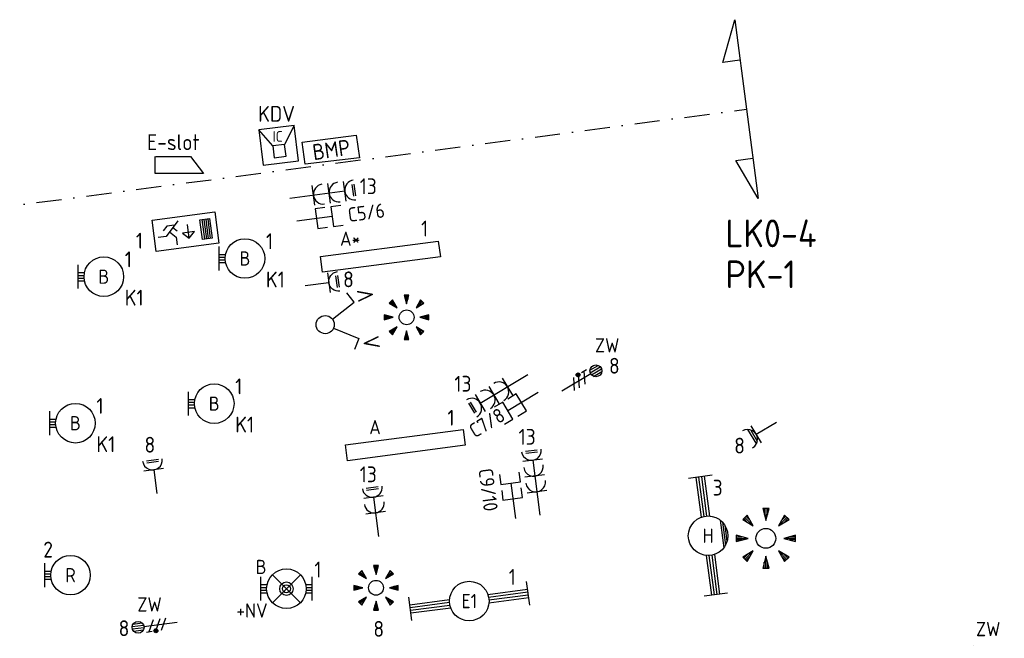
# Model space of a CAD drawing. Header units: millimetres. Extents: x -31842 to 195000, y -27609 to 95000.
# Tile 20 of 21: x 79606 to 92045, y 42027 to 49838. Entities that reach past the tile are written whole.
import ezdxf
from ezdxf.enums import TextEntityAlignment as Align

# ---------------------------------------------------------------- set-up
doc = ezdxf.new("R2010")
doc.units = ezdxf.units.MM
doc.header["$LTSCALE"] = 100
doc.header["$PDMODE"] = 1
doc.linetypes.add('DASHDOT2', pattern=[12.7, 6.35, -3.175, 0, -3.175])
for name, color, linetype in [('-LAYOUT', 1, 'Continuous'), ('EB62204-_ATTRIB', 2, 'Continuous'), ('EB63101-_ATTRIB', 2, 'Continuous'), ('EB6422--_ATTRIB', 2, 'Continuous'), ('EB6441--_ATTRIB', 2, 'Continuous'), ('EL61303-_WANDGOOT', 3, 'Continuous'), ('EL62204-_KRACHT-ASP230', 3, 'Continuous'), ('EL63101-_LICHT-ARM', 3, 'Continuous'), ('EL63103-_LICHT-WCD230V', 3, 'Continuous'), ('EL63202-_NOODVRL-TXT', 3, 'Continuous'), ('EL63501-_NOODVRL-ARM', 3, 'Continuous'), ('EL6422--_INTERCOM', 3, 'Continuous'), ('EL6441--_DATACOM', 3, 'Continuous'), ('EL6531--_ZONWERING', 3, 'Continuous'), ('GRENS', 4, 'DASHDOT2')]:
    doc.layers.add(name, color=color, linetype=linetype)
doc.styles.add('ISO', font='iso.shx', dxfattribs={"height": 220})
doc.styles.add('NORATT', font='iso.shx')
doc.styles.add('NORDIM', font='isocp.shx')

# ---------------------------------------------------------------- blocks, each defined once
blk = doc.blocks.new('ES3W1L')
for p, q in [((-0.75, 1.25), (0.75, 1.25)), ((1.25, 0), (-1.25, 0)), ((-0.75, 1), (0.75, 1)), ((0, 0), (0, -3))]:
    blk.add_line(p, q)
blk.add_arc((0, 1.25), 1.25, 180, 0)
at = {"style": 'NORATT'}
for tag, flags, p in [('VERMOGEN', 9, (-2.5, 3)), ('GROEP', 8, (0, 3)), ('SCHAK', 8, (2.5, 3)), ('GELIJK', 9, (5, 3)), ('TAL', 8, (2.5, 3)), ('KAST', 9, (7, 3))]:
    blk.add_attdef(tag, text='', height=1.8, rotation=90, dxfattribs=dict(at, flags=flags)).set_placement(p, align=Align.MIDDLE_CENTER)
at = {"style": 'NORATT', "flags": 8}
blk.add_attdef('DOEL', text='', height=1.8, rotation=90, dxfattribs=at).set_placement((-2.5, 3), align=Align.MIDDLE_LEFT)
at = {"style": 'NORATT', "flags": 9}
blk.add_attdef('M_CODE', text='', height=1.8, dxfattribs=at).set_placement((0, 0), align=Align.MIDDLE_CENTER)
blk = doc.blocks.new('ES3G10')
for p, q in [((-3.25, -1.5), (-3.25, 1.5)), ((-3.25, 0.52), (-2.44, 0.52)), ((-3.25, 0.17), (-2.49, 0.17)), ((-3.25, -0.17), (-2.49, -0.17)), ((-3.25, -0.52), (-2.44, -0.52))]:
    blk.add_line(p, q)
blk.add_circle((0, 0), 2.5)
at = {"style": 'NORATT', "flags": 9}
blk.add_attdef('GELIJK', text='', height=1.8, dxfattribs=at).set_placement((3.5, 5), align=Align.MIDDLE_CENTER)
at = {"color": 6, "style": 'NORATT'}
for tag, flags, p in [('SCHAK', 8, (3.5, 2.75)), ('A_CODE', 8, (0, 0)), ('GROEP', 8, (-3.5, -2.75)), ('KAST', 9, (3.5, -2.75))]:
    blk.add_attdef(tag, text='', height=1.8, dxfattribs=dict(at, flags=flags)).set_placement(p, align=Align.MIDDLE)
blk = doc.blocks.new('EJ3P31')
at = {"color": 0}
blk.add_lwpolyline([(-7.5, -1), (-7.5, 1), (7.5, 1), (7.5, -1)], close=True, dxfattribs=at)
at = {"style": 'NORATT', "flags": 9}
blk.add_attdef('GELIJK', text='', height=1.8, dxfattribs=at).set_placement((3.5, 5), align=Align.MIDDLE_CENTER)
at = {"color": 0, "style": 'NORATT'}
for tag, flags, p in [('A_CODE', 8, (-3.5, 2.75)), ('SCHAK', 8, (3.5, 2.75)), ('GROEP', 8, (-3.5, -2.75)), ('KAST', 9, (3.5, -2.75))]:
    blk.add_attdef(tag, text='', height=1.8, dxfattribs=dict(at, flags=flags)).set_placement(p, align=Align.MIDDLE)
blk = doc.blocks.new('ES652141')
for p, q in [((-0.2, 3.75), (-0.2, 3)), ((0, 3.75), (0, 2.25)), ((0.2, 3.75), (0.2, 3)), ((-2.79, 2.51), (-2.26, 1.98)), ((-2.65, 2.65), (-1.59, 1.59)), ((-2.51, 2.79), (-1.98, 2.26)), ((2.65, 2.65), (1.59, 1.59)), ((2.51, 2.79), (1.98, 2.26)), ((2.79, 2.51), (2.26, 1.98)), ((-3.75, 0.2), (-3, 0.2)), ((-3.75, 0), (-2.25, 0)), ((3.75, 0), (2.25, 0)), ((3.75, 0.2), (3, 0.2)), ((-3.75, -0.2), (-3, -0.2)), ((3.75, -0.2), (3, -0.2)), ((-2.79, -2.51), (-2.26, -1.98)), ((-2.65, -2.65), (-1.59, -1.59)), ((-2.51, -2.79), (-1.98, -2.26)), ((0, -3.75), (0, -2.25)), ((2.65, -2.65), (1.59, -1.59)), ((2.51, -2.79), (1.98, -2.26)), ((2.79, -2.51), (2.26, -1.98)), ((-0.2, -3.75), (-0.2, -3)), ((0.2, -3.75), (0.2, -3))]:
    blk.add_line(p, q)
for points in [[(0, 2.25), (0.4, 3.75), (-0.4, 3.75)], [(-1.59, 1.59), (-2.37, 2.93), (-2.93, 2.37)], [(1.59, 1.59), (2.93, 2.37), (2.37, 2.93)], [(-2.25, 0), (-3.75, 0.4), (-3.75, -0.4)], [(2.25, 0), (3.75, -0.4), (3.75, 0.4)], [(-1.59, -1.59), (-2.93, -2.37), (-2.37, -2.93)], [(0, -2.25), (-0.4, -3.75), (0.4, -3.75)], [(1.59, -1.59), (2.37, -2.93), (2.93, -2.37)]]:
    blk.add_lwpolyline(points, close=True)
blk.add_circle((0, 0), 1.25)
at = {"style": 'NORATT'}
blk.add_attdef('NUMMER', text='', height=1.8, dxfattribs=at).set_placement((0, 5), align=Align.MIDDLE)
for tag, flags, p in [('PANEEL', 9, (0, 3)), ('CODE', 9, (1, 3.5)), ('GRP', 8, (0, -5)), ('RUIMTE', 9, (0, -7.5))]:
    blk.add_attdef(tag, text='', height=1.8, dxfattribs=dict(at, flags=flags)).set_placement(p, align=Align.MIDDLE_LEFT)
at = {"style": 'NORATT', "flags": 8}
blk.add_attdef('M_CODE', text='', height=1.8, dxfattribs=at).set_placement((0, 0), align=Align.MIDDLE_CENTER)
blk = doc.blocks.new('ES3W2L')
for p, q in [((-0.75, 3.25), (0.75, 3.25)), ((-0.75, 3), (0.75, 3)), ((1.25, 2), (-1.25, 2)), ((0, 2), (0, -3)), ((1.25, 0), (-1.25, 0))]:
    blk.add_line(p, q)
for centre in [(0, 3.25), (0, 1.25)]:
    blk.add_arc(centre, 1.25, 180, 0)
at = {"style": 'NORATT'}
for tag, flags, p in [('VERMOGEN', 9, (-2.5, 5)), ('GROEP', 8, (0, 5)), ('SCHAK', 8, (2.5, 5)), ('GELIJKI', 9, (5, 5)), ('GELIJK', 9, (5, 5)), ('KAST', 9, (7, 5)), ('TAL', 8, (2.5, 5))]:
    blk.add_attdef(tag, text='', height=1.8, rotation=90, dxfattribs=dict(at, flags=flags)).set_placement(p, align=Align.MIDDLE_CENTER)
at = {"style": 'NORATT', "flags": 8}
blk.add_attdef('DOEL', text='', height=1.8, rotation=90, dxfattribs=at).set_placement((-2.5, 5), align=Align.MIDDLE_LEFT)
at = {"style": 'NORATT'}
for tag, height, flags, p in [('GROEPI', 1.8, 9, (0, 9.5)), ('CODE', 3.5, 8, (0, 4.5)), ('M_CODE', 1.8, 9, (0, 0)), ('VERMOGENI', 1.8, 9, (0, -9.5)), ('DOELI', 1.8, 9, (0, -11.5))]:
    blk.add_attdef(tag, text='', height=height, dxfattribs=dict(at, flags=flags)).set_placement(p, align=Align.MIDDLE_CENTER)
blk = doc.blocks.new('ES111352')
at = {"color": 0}
blk.add_line((0, 1.5), (0, -3), dxfattribs=at)
for points in [[(-1.25, 2.75), (-1.25, 1.5), (1.25, 1.5), (1.25, 2.75)], [(-1.25, 0.75), (-1.25, -0.5), (1.25, -0.5), (1.25, 0.75)]]:
    blk.add_lwpolyline(points, dxfattribs=at)
at = {"color": 0, "style": 'NORATT', "flags": 8}
blk.add_attdef('NUMMER1', text='', height=1.8, rotation=90, dxfattribs=at).set_placement((-1.5, 4.5), align=Align.MIDDLE_LEFT)
at = {"style": 'NORATT', "flags": 8}
blk.add_attdef('NUMMER', text='', height=1.8, rotation=90, dxfattribs=at).set_placement((1.5, 4.5), align=Align.MIDDLE_LEFT)
at = {"style": 'NORATT'}
for tag, flags, p in [('PANEEL', 9, (0, 3)), ('CODE', 9, (1, 3.5)), ('GRP', 8, (0, -5)), ('RUIMTE', 9, (0, -7.5))]:
    blk.add_attdef(tag, text='', height=1.8, dxfattribs=dict(at, flags=flags)).set_placement(p, align=Align.MIDDLE_LEFT)
at = {"style": 'NORATT', "flags": 8}
blk.add_attdef('M_CODE', text='', height=1.8, dxfattribs=at).set_placement((0, 0), align=Align.MIDDLE_CENTER)
blk = doc.blocks.new('EJ3T30')
at = {"color": 0}
for p, q in [((-7.5, -1.5), (-7.5, 1.5)), ((7.5, -1.5), (7.5, 1.5)), ((-7.5, 0.52), (-2.44, 0.52)), ((-7.5, 0.17), (-2.49, 0.17)), ((2.44, 0.52), (7.5, 0.52)), ((2.49, 0.17), (7.5, 0.17)), ((-7.5, -0.18), (-2.49, -0.18)), ((-7.5, -0.53), (-2.44, -0.53)), ((2.44, -0.53), (7.5, -0.53)), ((2.49, -0.18), (7.5, -0.18))]:
    blk.add_line(p, q, dxfattribs=at)
blk.add_circle((0, 0), 2.5, dxfattribs=at)
at = {"style": 'NORATT', "flags": 9}
blk.add_attdef('GELIJK', text='', height=1.8, dxfattribs=at).set_placement((3.5, 5), align=Align.MIDDLE_CENTER)
at = {"color": 0, "style": 'NORATT'}
for tag, flags, p in [('SCHAK', 8, (3.5, 2.75)), ('A_CODE', 8, (0, 0)), ('GROEP', 8, (-3.5, -2.75)), ('KAST', 9, (3.5, -2.75))]:
    blk.add_attdef(tag, text='', height=1.8, dxfattribs=dict(at, flags=flags)).set_placement(p, align=Align.MIDDLE)
blk = doc.blocks.new('EJ3T30W')
at = {"color": 0}
for p, q in [((-7.5, -1.5), (-7.5, 1.5)), ((7.5, -1.5), (7.5, 1.5)), ((-7.5, 0.52), (-2.44, 0.52)), ((-7.5, 0.17), (-2.49, 0.17)), ((2.44, 0.52), (7.5, 0.52)), ((2.49, 0.17), (7.5, 0.17)), ((-7.5, -0.18), (-2.49, -0.18)), ((-7.5, -0.53), (-2.44, -0.53)), ((2.44, -0.53), (7.5, -0.53)), ((2.49, -0.18), (7.5, -0.18)), ((1.77, -1.77), (-1.77, -1.77)), ((1.48, -2.02), (-1.48, -2.02)), ((1.05, -2.27), (-1.05, -2.27))]:
    blk.add_line(p, q, dxfattribs=at)
blk.add_circle((0, 0), 2.5, dxfattribs=at)
at = {"style": 'NORATT', "flags": 9}
blk.add_attdef('GELIJK', text='', height=1.8, dxfattribs=at).set_placement((3.5, 5), align=Align.MIDDLE_CENTER)
at = {"color": 0, "style": 'NORATT'}
for tag, flags, p in [('SCHAK', 8, (3.5, 2.75)), ('A_CODE', 8, (0, 0)), ('GROEP', 8, (-3.5, -2.75)), ('KAST', 9, (3.5, -2.75))]:
    blk.add_attdef(tag, text='', height=1.8, dxfattribs=dict(at, flags=flags)).set_placement(p, align=Align.MIDDLE)
blk = doc.blocks.new('ES3W1W')
at = {"color": 0}
for p, q in [((1.25, 0), (-1.25, 0)), ((1.07, 0.6), (-1.07, 0.6)), ((0.81, 0.3), (-0.81, 0.3)), ((0, 0), (0, -3))]:
    blk.add_line(p, q, dxfattribs=at)
blk.add_arc((0, 1.25), 1.25, 180, 0, dxfattribs=at)
at = {"color": 0, "style": 'NORATT'}
for tag, flags, p in [('VERMOGEN', 9, (-2.5, 2.5)), ('GROEP', 8, (0, 3)), ('KAST', 9, (2.5, 2.5))]:
    blk.add_attdef(tag, text='', height=1.8, rotation=90, dxfattribs=dict(at, flags=flags)).set_placement(p, align=Align.MIDDLE)
at = {"style": 'NORATT', "flags": 9}
blk.add_attdef('GELIJK', text='', height=1.8, rotation=90, dxfattribs=at).set_placement((5, 3), align=Align.MIDDLE_CENTER)
at = {"color": 0, "style": 'NORATT', "width": 0.7, "flags": 8}
for tag, p in [('SCHAK', (2.5, 2.62)), ('TAL', (1.5, -1.5))]:
    blk.add_attdef(tag, text='', height=1.8, rotation=90, dxfattribs=at).set_placement(p, align=Align.MIDDLE)
blk.add_attdef('DOEL', text='', height=1.8, rotation=90, dxfattribs=at).set_placement((-2.5, -2.25), align=Align.MIDDLE_LEFT)
at = {"style": 'NORATT', "flags": 9}
blk.add_attdef('M_CODE', text='', height=1.8, dxfattribs=at).set_placement((0, 0), align=Align.MIDDLE_CENTER)
blk = doc.blocks.new('ES3N026')
for p, q in [((2.25, 1.25), (2.25, -1.25)), ((2.5, 1.25), (2.5, -1.25)), ((2.75, 1.25), (2.75, -1.25)), ((3, 1.25), (3, -1.25)), ((-1.5, 0.75), (-1, 0.25)), ((0.38, -0.88), (0.38, 0.87))]:
    blk.add_line(p, q)
for points in [[(4.01, 2.01), (4.01, -1.98), (-3.99, -1.98), (-3.99, 2.01)], [(3.25, -1.25), (2, -1.25), (2, 1.25), (3.25, 1.25)], [(0.38, -0.88), (1.12, -0.13), (-0.37, -0.13)]]:
    blk.add_lwpolyline(points, close=True)
for points in [[(-0.75, 1.5), (-2.5, -0.25), (-3.5, -0.25)], [(-1.25, 1), (-2.25, 1), (-2.75, 0.5)], [(-2, 0.25), (-1.25, -0.5), (-1.25, -1.5)]]:
    blk.add_lwpolyline(points)
at = {"style": 'NORATT'}
for tag, height, flags, p in [('GROEPI', 1.8, 9, (0, 9.5)), ('CODE', 3.5, 8, (0, 4.5)), ('A_CODE', 1.8, 8, (-3.5, 3.5)), ('NUMMER', 1.8, 8, (3.5, 3.5)), ('SCHAK', 1.8, 8, (3.5, 2.75)), ('M_CODE', 1.8, 9, (0, 0)), ('GROEP', 1.8, 8, (-3.5, -3.5)), ('KAST', 1.8, 9, (3.5, -3.5)), ('VERMOGEN', 1.8, 9, (0, -5.5)), ('DOEL', 1.8, 9, (0, -7.5)), ('VERMOGENI', 1.8, 9, (0, -9.5)), ('DOELI', 1.8, 9, (0, -11.5))]:
    blk.add_attdef(tag, text='', height=height, dxfattribs=dict(at, flags=flags)).set_placement(p, align=Align.MIDDLE_CENTER)
at = {"style": 'NORATT', "flags": 9}
for tag in ['GELIJKI', 'TAL']:
    blk.add_attdef(tag, text='', height=1.8, rotation=90, dxfattribs=at).set_placement((5, 3.76), align=Align.MIDDLE_CENTER)
blk = doc.blocks.new('ES3W3L')
at = {"color": 2}
for p, q in [((-0.75, 5.25), (0.75, 5.25)), ((-0.75, 5), (0.75, 5))]:
    blk.add_line(p, q, dxfattribs=at)
at = {"color": 0}
for p, q in [((1.25, 4), (-1.25, 4)), ((0, 4), (0, -3)), ((1.25, 2), (-1.25, 2)), ((1.25, 0), (-1.25, 0))]:
    blk.add_line(p, q, dxfattribs=at)
for centre in [(0, 5.25), (0, 3.25), (0, 1.25)]:
    blk.add_arc(centre, 1.25, 180, 0, dxfattribs=at)
at = {"style": 'NORATT'}
for tag, flags, p in [('VERMOGEN', 9, (-2.5, 7)), ('GROEP', 8, (0, 7)), ('SCHAK', 8, (2.5, 7)), ('GELIJK', 9, (5, 7)), ('TAL', 8, (2.5, 7)), ('KAST', 9, (7, 7))]:
    blk.add_attdef(tag, text='', height=1.8, rotation=90, dxfattribs=dict(at, flags=flags)).set_placement(p, align=Align.MIDDLE_CENTER)
at = {"style": 'NORATT', "flags": 8}
blk.add_attdef('DOEL', text='', height=1.8, rotation=90, dxfattribs=at).set_placement((-2.5, 7), align=Align.MIDDLE_LEFT)
at = {"style": 'NORATT', "flags": 9}
blk.add_attdef('M_CODE', text='', height=1.8, dxfattribs=at).set_placement((0, 0), align=Align.MIDDLE_CENTER)
blk = doc.blocks.new('ES3X5')
at = {"color": 0}
for p, q in [((-0.45, 1.4), (-0.45, 2.6)), ((-0.15, 1.27), (-0.15, 2.73)), ((0.15, 1.27), (0.15, 2.73)), ((0.45, 1.4), (0.45, 2.6)), ((0, 1.25), (0, -3))]:
    blk.add_line(p, q, dxfattribs=at)
at = {"color": 1}
for p, q in [((-0.88, -0.38), (-0.88, 0.01)), ((-0.78, -0.42), (-0.78, 0.06)), ((-0.73, 1.04), (-0.73, 0.3)), ((-0.73, 0.67), (0.73, -0.07)), ((-0.69, -0.42), (-0.69, 0.06)), ((-0.59, -0.38), (-0.59, 0.01)), ((-0.73, -0.18), (0.73, -0.92)), ((-0.73, -0.88), (0.73, -1.62))]:
    blk.add_line(p, q, dxfattribs=at)
at = {"color": 0}
blk.add_circle((0, 2), 0.75, dxfattribs=at)
at = {"color": 1}
blk.add_circle((-0.73, -0.18), 0.245, dxfattribs=at)
at = {"style": 'NORATT'}
for tag, flags, p in [('VERMOGEN', 9, (-2.5, 4.5)), ('GROEP', 8, (0, 4.5)), ('SCHAK', 8, (2.5, 4.5)), ('KAST', 9, (7, 4.5)), ('DOEL', 8, (-2.5, 1))]:
    blk.add_attdef(tag, text='', height=1.8, rotation=90, dxfattribs=dict(at, flags=flags)).set_placement(p, align=Align.MIDDLE_LEFT)
for tag, flags, p in [('GELIJK', 9, (5, 4.5)), ('TAL', 8, (2.5, 4.5))]:
    blk.add_attdef(tag, text='', height=1.8, rotation=90, dxfattribs=dict(at, flags=flags)).set_placement(p, align=Align.MIDDLE_CENTER)
at = {"style": 'NORATT', "flags": 9}
blk.add_attdef('M_CODE', text='', height=1.8, dxfattribs=at).set_placement((0, 0), align=Align.MIDDLE_CENTER)
blk = doc.blocks.new('ES3SZ')
at = {"color": 0}
for points in [[(-0.58, 1), (-2.31, 4), (-3.61, 3.25)], [(0.58, 1), (2.31, 4), (3.61, 3.25)]]:
    blk.add_lwpolyline(points, dxfattribs=at)
blk.add_circle((0, 0), 1.15, dxfattribs=at)
blk.add_point((0, 0), dxfattribs=at)
blk.add_point((0, 0), dxfattribs=at)
at = {"color": 2, "style": 'ISO'}
blk.add_text('V', height=2, rotation=180, dxfattribs=at).set_placement((-3, 5.5), align=Align.MIDDLE_CENTER)
blk.add_text('V', height=2, dxfattribs=at).set_placement((3, 5.5), align=Align.MIDDLE_CENTER)
at = {"style": 'NORATT'}
for tag, flags, p in [('SCHAK', 8, (3, 5.5)), ('KAST', 9, (-3, 0.5)), ('M_CODE', 8, (0, 0)), ('DOEL', 9, (-3, -2)), ('GROEP', 9, (-3, -4.5))]:
    blk.add_attdef(tag, text='', height=1.8, dxfattribs=dict(at, flags=flags)).set_placement(p, align=Align.MIDDLE_CENTER)
for tag, flags, p in [('PANEEL', 9, (0, 3)), ('CODE', 9, (1, 3.5)), ('GRP', 8, (0, -5)), ('RUIMTE', 9, (0, -7.5))]:
    blk.add_attdef(tag, text='', height=1.8, dxfattribs=dict(at, flags=flags)).set_placement(p, align=Align.MIDDLE_LEFT)
blk = doc.blocks.new('EJ3T01')
at = {"color": 0}
for p, q in [((-3.25, -1.5), (-3.25, 1.5)), ((-1.77, 1.77), (1.77, -1.77)), ((1.77, 1.77), (-1.77, -1.77)), ((3.25, -1.5), (3.25, 1.5)), ((-3.25, 0.52), (-2.44, 0.52)), ((-3.25, 0.17), (-2.49, 0.17)), ((2.44, 0.52), (3.25, 0.52)), ((2.49, 0.17), (3.25, 0.17)), ((-3.25, -0.17), (-2.49, -0.17)), ((-3.25, -0.52), (-2.44, -0.52)), ((2.44, -0.52), (3.25, -0.52)), ((2.49, -0.17), (3.25, -0.17))]:
    blk.add_line(p, q, dxfattribs=at)
blk.add_lwpolyline([(1.77, -1.77), (1.75, -1.75)], dxfattribs=at)
for radius in [2.5, 0.85, 0.5]:
    blk.add_circle((0, 0), radius, dxfattribs=at)
at = {"style": 'NORATT', "flags": 9}
blk.add_attdef('GELIJK', text='', height=1.8, dxfattribs=at).set_placement((3.5, 5), align=Align.MIDDLE_CENTER)
at = {"color": 0, "style": 'NORATT'}
for tag, flags, p in [('A_CODE', 8, (-3.5, 2.75)), ('SCHAK', 8, (3.5, 2.75)), ('GROEP', 8, (-3.5, -2.75)), ('KAST', 9, (3.5, -2.75))]:
    blk.add_attdef(tag, text='', height=1.8, dxfattribs=dict(at, flags=flags)).set_placement(p, align=Align.MIDDLE)
blk = doc.blocks.new('ES111605')
at = {"color": 0}
for p, q in [((0, 1), (3, 3)), ((0, -1), (0, 1)), ((-2, -1), (-2, -1)), ((3, -3), (0, -1))]:
    blk.add_line(p, q, dxfattribs=at)
for points in [[(3, 3), (-3, 3), (-3, -3), (3, -3)], [(-2, 1), (-2, -1), (0, -1), (0, 1)]]:
    blk.add_lwpolyline(points, close=True, dxfattribs=at)
at = {"color": 0, "style": 'NORATT', "flags": 8}
for tag, p in [('NUMMER', (5, 0)), ('CODE', (1.5, 0))]:
    blk.add_attdef(tag, text='', height=1.8, rotation=270, dxfattribs=at).set_placement(p, align=Align.MIDDLE)
at = {"style": 'NORATT'}
for tag, flags, p in [('PANEEL', 9, (0, 3)), ('GRP', 8, (0, -5)), ('RUIMTE', 9, (0, -7.5))]:
    blk.add_attdef(tag, text='', height=1.8, dxfattribs=dict(at, flags=flags)).set_placement(p, align=Align.MIDDLE_LEFT)
at = {"style": 'NORATT', "flags": 8}
blk.add_attdef('M_CODE', text='', height=1.8, dxfattribs=at).set_placement((0, 0), align=Align.MIDDLE_CENTER)

msp = doc.modelspace()

# ---------------------------------------------------------------- linework, layer by layer
at = {"layer": '-LAYOUT', "color": 3, "elevation": -16800}
msp.add_lwpolyline([(81324, 48112), (81765, 48112), (81927, 47897), (81319, 47897), (81319, 48112)], dxfattribs=at)
at = {"layer": 'EL61303-_WANDGOOT'}
msp.add_lwpolyline([(83175, 48291), (83859, 48381), (83901, 48092), (83212, 48012)], close=True, dxfattribs=at)
at = {"layer": 'GRENS', "linetype": 'Continuous', "ltscale": 0.1, "elevation": -16800}
msp.add_lwpolyline([(88704, 49325), (88490, 49297), (88639, 49838), (88936, 47579), (88652, 48062), (88867, 48091)], dxfattribs=at)
at = {"layer": 'GRENS', "ltscale": 0.5, "elevation": -16800}
msp.add_lwpolyline([(62754, 36645), (68808, 38700), (69606, 36350), (73167, 37559), (71986, 41037), (75531, 42241), (74133, 46359), (79244, 47032), (79190, 47445), (88788, 48708)], dxfattribs=at)

# ---------------------------------------------------------------- block references
at = {"layer": 'EL62204-_KRACHT-ASP230'}
ref = msp.add_blockref('ES3X5', (86714, 45301, -16800), dxfattribs=dict(at, xscale=100, yscale=100, zscale=100, rotation=301.0000000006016))
ref.add_attrib('DOEL', 'ZW', dxfattribs={"layer": 'EB62204-_ATTRIB', "color": 1, "height": 180, "style": 'NORATT', "flags": 8}).set_placement((86874, 45726, -16800), align=Align.MIDDLE_LEFT)
ref = msp.add_blockref('ES3X5', (81300, 42192, -16800), dxfattribs=dict(at, xscale=99.9999999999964, yscale=99.9999999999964, zscale=99.9999999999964, rotation=97.47802680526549))
ref.add_attrib('DOEL', 'ZW', dxfattribs={"layer": 'EB62204-_ATTRIB', "color": 1, "height": 180, "style": 'NORATT', "flags": 8}).set_placement((81093, 42455, -16800), align=Align.MIDDLE_LEFT)
ref = msp.add_blockref('ES3X5', (91471, 41789, -16800), dxfattribs=dict(at, xscale=100.0000000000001, yscale=100.0000000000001, zscale=100.0000000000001, rotation=288.7499999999))
ref.add_attrib('DOEL', 'ZW', dxfattribs={"layer": 'EB62204-_ATTRIB', "color": 1, "height": 180, "style": 'NORATT', "flags": 8}).set_placement((91688, 42144, -16800), align=Align.MIDDLE_LEFT)
at = {"layer": 'EL63101-_LICHT-ARM'}
ref = msp.add_blockref('EJ3P31', (84164, 46846), dxfattribs=dict(at, xscale=99.99999999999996, yscale=99.99999999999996, zscale=99.99999999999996, rotation=7.499999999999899))
ref.add_attrib('A_CODE', 'A*', dxfattribs={"layer": 'EB63101-_ATTRIB', "color": 1, "height": 180, "style": 'NORATT', "flags": 8}).set_placement((83781, 47073), align=Align.MIDDLE)
ref = msp.add_blockref('ES3G10', (82452, 46823, -31200), dxfattribs=dict(at, xscale=100, yscale=100, zscale=100))
ref.add_attrib('A_CODE', 'B', dxfattribs={"layer": 'EB63101-_ATTRIB', "color": 1, "height": 180, "style": 'NORATT', "flags": 8}).set_placement((82452, 46823, -31200), align=Align.MIDDLE)
ref = msp.add_blockref('ES3G10', (80669, 46593, -31200), dxfattribs=dict(at, xscale=100, yscale=100, zscale=100))
ref.add_attrib('A_CODE', 'B', dxfattribs={"layer": 'EB63101-_ATTRIB', "color": 1, "height": 180, "style": 'NORATT', "flags": 8}).set_placement((80669, 46593, -31200), align=Align.MIDDLE)
for p, xscale, yscale, zscale in [((84494, 46080), 75, 75, 75), ((89033, 43289, -14200), 100, 100, 100), ((84108, 42665), 75, 75, 75)]:
    msp.add_blockref('ES652141', p, dxfattribs=dict(at, xscale=xscale, yscale=yscale, zscale=zscale))
ref = msp.add_blockref('ES3G10', (82064, 44990, -14400), dxfattribs=dict(at, xscale=100, yscale=100, zscale=100))
ref.add_attrib('A_CODE', 'B', dxfattribs={"layer": 'EB63101-_ATTRIB', "color": 1, "height": 180, "style": 'NORATT', "flags": 8}).set_placement((82064, 44990, -14400), align=Align.MIDDLE)
ref = msp.add_blockref('ES3G10', (80310, 44743, -31200), dxfattribs=dict(at, xscale=100, yscale=100, zscale=100))
ref.add_attrib('A_CODE', 'B', dxfattribs={"layer": 'EB63101-_ATTRIB', "color": 1, "height": 180, "style": 'NORATT', "flags": 8}).set_placement((80310, 44743, -31200), align=Align.MIDDLE)
ref = msp.add_blockref('EJ3P31', (84478, 44467), dxfattribs=dict(at, xscale=99.99999999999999, yscale=99.99999999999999, zscale=99.99999999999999, rotation=7.499999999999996))
ref.add_attrib('A_CODE', 'A', dxfattribs={"layer": 'EB63101-_ATTRIB', "color": 1, "height": 180, "style": 'NORATT', "flags": 8}).set_placement((84095, 44694), align=Align.MIDDLE)
ref = msp.add_blockref('EJ3T30W', (88303, 43322, -16800), dxfattribs=dict(at, xscale=100.0000000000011, yscale=100.0000000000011, zscale=100.0000000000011, rotation=97.50000000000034))
ref.add_attrib('A_CODE', 'H', dxfattribs={"layer": 'EB63101-_ATTRIB', "color": 1, "height": 180, "style": 'NORATT', "flags": 8}).set_placement((88303, 43322, -16800), align=Align.MIDDLE)
ref = msp.add_blockref('ES3G10', (80248, 42824, 2800), dxfattribs=dict(at, xscale=100, yscale=100, zscale=100))
ref.add_attrib('A_CODE', 'R', dxfattribs={"layer": 'EB63101-_ATTRIB', "color": 1, "height": 180, "style": 'NORATT', "flags": 8}).set_placement((80248, 42824, 2800), align=Align.MIDDLE)
ref = msp.add_blockref('EJ3T30', (85286, 42497, 1350), dxfattribs=dict(at, xscale=100.0000000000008, yscale=100.0000000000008, zscale=100.0000000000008, rotation=7.499999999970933))
ref.add_attrib('A_CODE', 'E1', dxfattribs={"layer": 'EB63101-_ATTRIB', "color": 1, "height": 180, "style": 'NORATT', "flags": 8}).set_placement((85286, 42497, 1350), align=Align.MIDDLE)
at = {"layer": 'EL63103-_LICHT-WCD230V'}
for name, p, xscale, yscale, zscale, rotation in [('ES3W3L', (83317, 47619, -15750), 100, 100, 100, 277.4999999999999), ('ES3W1L', (83512, 46517), -100.0000000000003, 100, 100, 277.5000000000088), ('ES3W3L', (85767, 45203, -15750), 100, 100, 100, 121.0433247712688), ('ES3W1W', (88909, 44603, -15600), 100, 100, 100, 121.0000000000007), ('ES3W3L', (86140, 43878, 15750), 99.99999999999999, 99.99999999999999, 99.99999999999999, 7.499999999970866), ('ES3W1L', (81300, 44154, -15750), 99.99999999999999, 99.99999999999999, 99.99999999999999, 7.500000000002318), ('ES3W2L', (84102, 43610, -15750), 100, 100, 100, 7.499999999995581)]:
    msp.add_blockref(name, p, dxfattribs=dict(at, xscale=xscale, yscale=yscale, zscale=zscale, rotation=rotation))
at = {"layer": 'EL63202-_NOODVRL-TXT', "xscale": 99.99999999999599, "yscale": 99.99999999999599, "zscale": 99.99999999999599, "rotation": 7.500000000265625}
msp.add_blockref('ES3N026', (81700, 47160), dxfattribs=at)
at = {"layer": 'EL63501-_NOODVRL-ARM'}
ref = msp.add_blockref('EJ3T01', (82976, 42653), dxfattribs=dict(at, xscale=100, yscale=100, zscale=100))
ref.add_attrib('A_CODE', 'B', dxfattribs={"layer": '0', "color": 1, "height": 180, "style": 'NORATT', "flags": 8}).set_placement((82656, 42928), align=Align.MIDDLE)
ref.add_attrib('GROEP', '+NV', dxfattribs={"layer": '0', "color": 1, "height": 180, "style": 'NORATT', "flags": 8}).set_placement((82541, 42378), align=Align.MIDDLE)
at = {"layer": 'EL6422--_INTERCOM'}
ref = msp.add_blockref('ES111605', (82879, 48253, -16800), dxfattribs=dict(at, xscale=74.99999999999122, yscale=74.99999999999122, zscale=74.99999999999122, rotation=97.02525755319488))
ref.add_attrib('CODE', 'IC', dxfattribs={"layer": 'EB6422--_ATTRIB', "color": 1, "height": 135, "style": 'NORATT', "flags": 8}).set_placement((82865, 48364, -16800), align=Align.MIDDLE)
at = {"layer": 'EL6441--_DATACOM'}
ref = msp.add_blockref('ES111352', (83405, 47333), dxfattribs=dict(at, xscale=100, yscale=100, zscale=100, rotation=277.500000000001))
ref.add_attrib('NUMMER1', 'C5/6', dxfattribs={"layer": 'EB6441--_ATTRIB', "color": 1, "height": 180, "rotation": 7.5, "style": 'NORATT', "flags": 8}).set_placement((83753, 47372), align=Align.MIDDLE_LEFT)
ref = msp.add_blockref('ES111352', (85901, 44979), dxfattribs=dict(at, xscale=100, yscale=100, zscale=100, rotation=121.0433247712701))
ref.add_attrib('NUMMER1', 'C7/8', dxfattribs={"layer": 'EB6441--_ATTRIB', "color": 1, "height": 180, "rotation": 31.0433, "style": 'NORATT', "flags": 8}).set_placement((85710, 44869), align=Align.MIDDLE_RIGHT)
ref = msp.add_blockref('ES111352', (85829, 43837), dxfattribs=dict(at, xscale=100.0000000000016, yscale=100.0000000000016, zscale=100.0000000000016, rotation=7.499999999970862))
ref.add_attrib('NUMMER1', 'C9/10', dxfattribs={"layer": 'EB6441--_ATTRIB', "color": 1, "height": 180, "rotation": 277.5, "style": 'NORATT', "flags": 8}).set_placement((85561, 43633), align=Align.MIDDLE_RIGHT)
at = {"layer": 'EL6531--_ZONWERING', "xscale": 99.99999999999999, "yscale": 99.99999999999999, "zscale": 99.99999999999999, "rotation": 277.4999999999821}
msp.add_blockref('ES3SZ', (83466, 45988, -15300), dxfattribs=at)

# ---------------------------------------------------------------- texts
at = {"layer": 'EL63101-_LICHT-ARM', "color": 1, "style": 'NORDIM'}
for s, p in [('KDV', (82619, 48549, -18350)), ('E-slot', (81215, 48191, -18350)), ('1', (84677, 47101, -2400)), ('1', (81074, 46947, -16800)), ('1', (82717, 46941, -33600)), ('1', (80934, 46712, -33600)), ('K1', (82717, 46457, -33600)), ('K1', (80934, 46228, -33600)), ('1', (82329, 45108, -16800)), ('1', (80576, 44861, -33600)), ('1', (85010, 44712, -2400)), ('K1', (82329, 44625, -16800)), ('K1', (80576, 44378, -33600)), ('3', (88361, 43829, -33600)), ('2', (79904, 43047, 400)), ('1', (83329, 42795, -2400)), ('1', (85784, 42702, -16800))]:
    msp.add_text(s, height=200, dxfattribs=at).set_placement(p)
at = {"layer": 'EL63103-_LICHT-WCD230V', "color": 1, "style": 'NORDIM'}
msp.add_text('BMP', height=200, rotation=8.134, dxfattribs=at).set_placement((83321, 48063, -33400))
at = {"layer": 'EL63103-_LICHT-WCD230V', "color": 7, "style": 'NORDIM'}
for s, p in [('13', (83902, 47635, -33400)), ('8', (83692, 46459, -33400)), ('8', (87051, 45368, -33400)), ('13', (85098, 45141, -33400)), ('13', (85909, 44471, -33400)), ('8', (81183, 44371, -33400)), ('8', (88633, 44360, -33400)), ('13', (83902, 43997, -33400)), ('8', (80856, 42054, -33400)), ('8', (84074, 42046, -33400))]:
    msp.add_text(s, height=200, dxfattribs=at).set_placement(p)
at = {"layer": 'GRENS', "style": 'NORATT'}
for s, p in [('LK0-4', (88523, 46965, -16800)), ('PK-1', (88523, 46448, -16800))]:
    msp.add_text(s, height=350, dxfattribs=at).set_placement(p)

doc.saveas('drawing.dxf')
